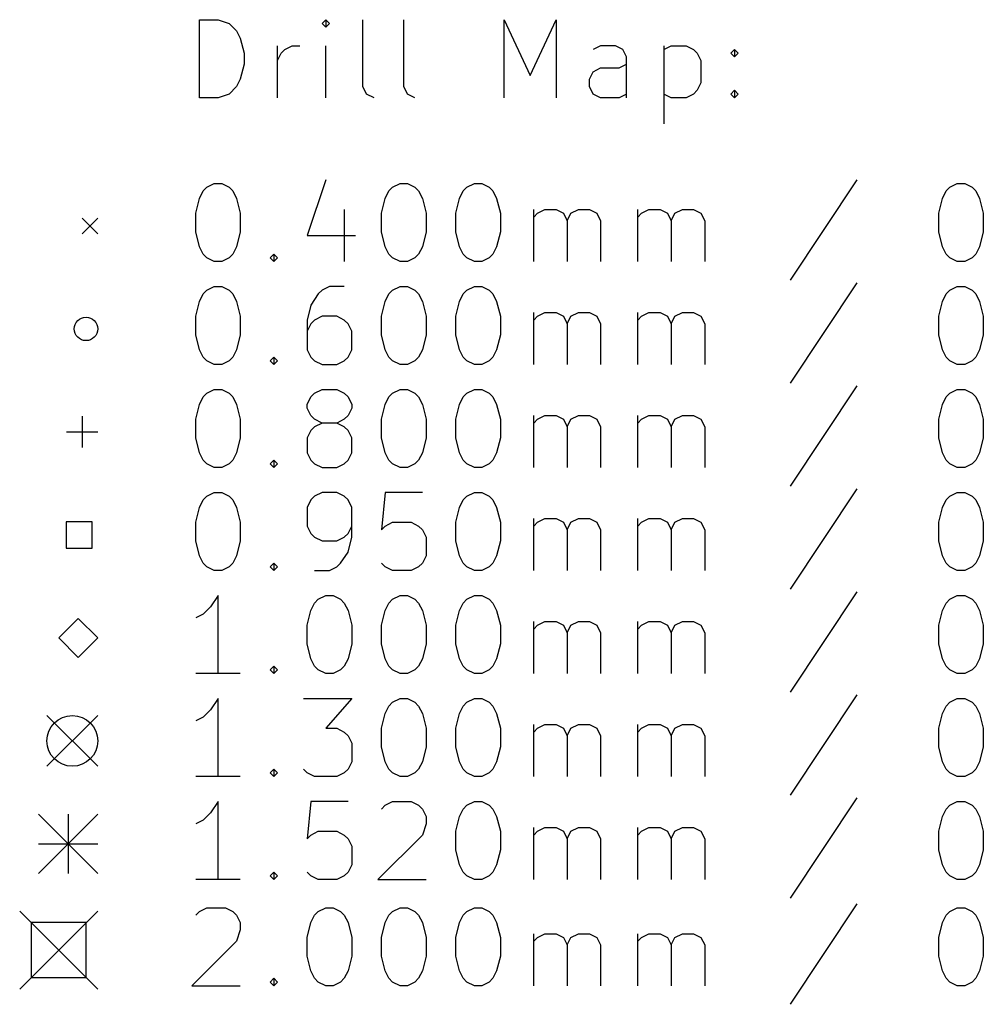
# Model space of a CAD drawing. Extents: x 148 to 248, y -152 to -40.
# Tile 1 of 6: x 148 to 173, y -151 to -126. Entities that reach past the tile are written whole.
import ezdxf

# ---------------------------------------------------------------- set-up
doc = ezdxf.new("R2010")
doc.units = 0
doc.layers.add('BLACK', color=7, linetype='CONTINUOUS')

msp = doc.modelspace()

# ---------------------------------------------------------------- linework, layer by layer
at = {"layer": 'BLACK', "linetype": 'CONTINUOUS'}
for p, q in [((152.557768, -128.164838), (152.557768, -126.164838)), ((152.557768, -126.164838), (153.033958, -126.164838)), ((153.033958, -126.164838), (153.319673, -126.260076)), ((155.795863, -126.164838), (155.700625, -126.260076)), ((155.891101, -126.260076), (155.795863, -126.164838)), ((155.795863, -126.164838), (155.795863, -126.355314)), ((156.748244, -127.879123), (156.748244, -126.164838)), ((157.795863, -127.879123), (157.795863, -126.164838)), ((160.367292, -128.164838), (160.367292, -126.164838)), ((160.367292, -126.164838), (161.033959, -127.593409)), ((161.033959, -127.593409), (161.700625, -126.164838)), ((161.700625, -126.164838), (161.700625, -128.164838)), ((153.319673, -126.260076), (153.510149, -126.450552)), ((155.700625, -126.260076), (155.795863, -126.355314)), ((155.795863, -126.355314), (155.891101, -126.260076)), ((153.510149, -126.450552), (153.605387, -126.641028)), ((153.605387, -126.641028), (153.700625, -127.02198)), ((154.557768, -128.164838), (154.557768, -126.831504)), ((154.653006, -127.02198), (154.748244, -126.926742)), ((154.748244, -126.926742), (154.93872, -126.831504)), ((154.93872, -126.831504), (155.129197, -126.831504)), ((155.795863, -128.164838), (155.795863, -126.831504)), ((162.843482, -126.831504), (162.653006, -126.926742)), ((163.224435, -126.831504), (162.843482, -126.831504)), ((163.414911, -126.926742), (163.224435, -126.831504)), ((163.510149, -127.117219), (163.414911, -126.926742)), ((164.46253, -126.831504), (164.46253, -128.831504)), ((164.46253, -126.926742), (164.653006, -126.831504)), ((164.653006, -126.831504), (165.033959, -126.831504)), ((165.033959, -126.831504), (165.224435, -126.926742)), ((165.224435, -126.926742), (165.319673, -127.02198)), ((166.176816, -127.02198), (166.272054, -126.926742)), ((166.272054, -126.926742), (166.367292, -127.02198)), ((166.272054, -126.926742), (166.272054, -127.117219)), ((153.700625, -127.02198), (153.700625, -127.307695)), ((154.557768, -127.212457), (154.653006, -127.02198)), ((163.510149, -128.164838), (163.510149, -127.117219)), ((165.319673, -127.02198), (165.414911, -127.212457)), ((166.272054, -127.117219), (166.176816, -127.02198)), ((166.367292, -127.02198), (166.272054, -127.117219)), ((153.700625, -127.307695), (153.605387, -127.688647)), ((162.653006, -127.498171), (162.843482, -127.402933)), ((162.843482, -127.402933), (163.319673, -127.402933)), ((163.319673, -127.402933), (163.510149, -127.307695)), ((165.414911, -127.212457), (165.414911, -127.783885)), ((153.605387, -127.688647), (153.510149, -127.879123)), ((162.557768, -127.688647), (162.653006, -127.498171)), ((162.557768, -127.879123), (162.557768, -127.688647)), ((153.510149, -127.879123), (153.319673, -128.0696)), ((156.843482, -128.0696), (156.748244, -127.879123)), ((157.891101, -128.0696), (157.795863, -127.879123)), ((162.653006, -128.0696), (162.557768, -127.879123)), ((165.414911, -127.783885), (165.319673, -127.974361)), ((153.033958, -128.164838), (152.557768, -128.164838)), ((153.319673, -128.0696), (153.033958, -128.164838)), ((157.033958, -128.164838), (156.843482, -128.0696)), ((158.081577, -128.164838), (157.891101, -128.0696)), ((162.843482, -128.164838), (162.653006, -128.0696)), ((163.319673, -128.164838), (162.843482, -128.164838)), ((163.510149, -128.0696), (163.319673, -128.164838)), ((164.653006, -128.164838), (164.46253, -128.0696)), ((165.033959, -128.164838), (164.653006, -128.164838)), ((165.224435, -128.0696), (165.033959, -128.164838)), ((165.319673, -127.974361), (165.224435, -128.0696)), ((166.176816, -128.0696), (166.272054, -127.974361)), ((166.272054, -128.164838), (166.176816, -128.0696)), ((166.272054, -127.974361), (166.367292, -128.0696)), ((166.272054, -127.974361), (166.272054, -128.164838)), ((166.367292, -128.0696), (166.272054, -128.164838)), ((152.653006, -130.555314), (152.748244, -130.460076)), ((152.748244, -130.460076), (152.93872, -130.364838)), ((152.93872, -130.364838), (153.129197, -130.364838)), ((153.129197, -130.364838), (153.319673, -130.460076)), ((153.319673, -130.460076), (153.414911, -130.555314)), ((155.795863, -130.2696), (155.319673, -131.698171)), ((157.414911, -130.555314), (157.510149, -130.460076)), ((157.510149, -130.460076), (157.700625, -130.364838)), ((157.700625, -130.364838), (157.891102, -130.364838)), ((157.891102, -130.364838), (158.081578, -130.460076)), ((158.081578, -130.460076), (158.176816, -130.555314)), ((159.319673, -130.555314), (159.414911, -130.460076)), ((159.414911, -130.460076), (159.605387, -130.364838)), ((159.605387, -130.364838), (159.795864, -130.364838)), ((159.795864, -130.364838), (159.98634, -130.460076)), ((159.98634, -130.460076), (160.081578, -130.555314)), ((169.414912, -130.2696), (167.700627, -132.841028)), ((171.700627, -130.555314), (171.795865, -130.460076)), ((171.795865, -130.460076), (171.986341, -130.364838)), ((171.986341, -130.364838), (172.176818, -130.364838)), ((172.176818, -130.364838), (172.367294, -130.460076)), ((172.367294, -130.460076), (172.462532, -130.555314)), ((152.557768, -130.74579), (152.653006, -130.555314)), ((153.414911, -130.555314), (153.510149, -130.74579)), ((157.319673, -130.74579), (157.414911, -130.555314)), ((158.176816, -130.555314), (158.272054, -130.74579)), ((159.224435, -130.74579), (159.319673, -130.555314)), ((160.081578, -130.555314), (160.176816, -130.74579)), ((171.605389, -130.74579), (171.700627, -130.555314)), ((172.462532, -130.555314), (172.55777, -130.74579)), ((152.46253, -131.126742), (152.557768, -130.74579)), ((153.510149, -130.74579), (153.605387, -131.126742)), ((157.224435, -131.126742), (157.319673, -130.74579)), ((158.272054, -130.74579), (158.367292, -131.126742)), ((159.129197, -131.126742), (159.224435, -130.74579)), ((160.176816, -130.74579), (160.272054, -131.126742)), ((171.510151, -131.126742), (171.605389, -130.74579)), ((172.55777, -130.74579), (172.653008, -131.126742)), ((152.46253, -131.602933), (152.46253, -131.126742)), ((153.605387, -131.126742), (153.605387, -131.602933)), ((156.272054, -131.031504), (156.272054, -132.364838)), ((157.224435, -131.602933), (157.224435, -131.126742)), ((158.367292, -131.126742), (158.367292, -131.602933)), ((159.129197, -131.602933), (159.129197, -131.126742)), ((160.272054, -131.126742), (160.272054, -131.602933)), ((161.129197, -132.364838), (161.129197, -131.031504)), ((161.129197, -131.22198), (161.224435, -131.126742)), ((161.224435, -131.126742), (161.414911, -131.031504)), ((161.414911, -131.031504), (161.700626, -131.031504)), ((161.700626, -131.031504), (161.891102, -131.126742)), ((161.891102, -131.126742), (161.98634, -131.317219)), ((161.98634, -131.317219), (162.081578, -131.126742)), ((162.081578, -131.126742), (162.272054, -131.031504)), ((162.272054, -131.031504), (162.557768, -131.031504)), ((162.557768, -131.031504), (162.748245, -131.126742)), ((162.748245, -131.126742), (162.843483, -131.317219)), ((163.795864, -132.364838), (163.795864, -131.031504)), ((163.795864, -131.22198), (163.891102, -131.126742)), ((163.891102, -131.126742), (164.081578, -131.031504)), ((164.081578, -131.031504), (164.367293, -131.031504)), ((164.367293, -131.031504), (164.557769, -131.126742)), ((164.557769, -131.126742), (164.653007, -131.317219)), ((164.653007, -131.317219), (164.748245, -131.126742)), ((164.748245, -131.126742), (164.938721, -131.031504)), ((164.938721, -131.031504), (165.224435, -131.031504)), ((165.224435, -131.031504), (165.414912, -131.126742)), ((165.414912, -131.126742), (165.51015, -131.317219)), ((171.510151, -131.602933), (171.510151, -131.126742)), ((172.653008, -131.126742), (172.653008, -131.602933)), ((149.55, -131.25), (149.95, -131.65)), ((149.95, -131.25), (149.55, -131.65)), ((161.98634, -131.317219), (161.98634, -132.364838)), ((162.843483, -131.317219), (162.843483, -132.364838)), ((164.653007, -131.317219), (164.653007, -132.364838)), ((165.51015, -131.317219), (165.51015, -132.364838)), ((152.557768, -131.983885), (152.46253, -131.602933)), ((153.605387, -131.602933), (153.510149, -131.983885)), ((155.319673, -131.698171), (156.557768, -131.698171)), ((157.319673, -131.983885), (157.224435, -131.602933)), ((158.367292, -131.602933), (158.272054, -131.983885)), ((159.224435, -131.983885), (159.129197, -131.602933)), ((160.272054, -131.602933), (160.176816, -131.983885)), ((171.605389, -131.983885), (171.510151, -131.602933)), ((172.653008, -131.602933), (172.55777, -131.983885)), ((152.653006, -132.174361), (152.557768, -131.983885)), ((153.510149, -131.983885), (153.414911, -132.174361)), ((157.414911, -132.174361), (157.319673, -131.983885)), ((158.272054, -131.983885), (158.176816, -132.174361)), ((159.319673, -132.174361), (159.224435, -131.983885)), ((160.176816, -131.983885), (160.081578, -132.174361)), ((171.700627, -132.174361), (171.605389, -131.983885)), ((172.55777, -131.983885), (172.462532, -132.174361)), ((152.748244, -132.2696), (152.653006, -132.174361)), ((153.414911, -132.174361), (153.319673, -132.2696)), ((154.367292, -132.2696), (154.46253, -132.174361)), ((154.46253, -132.174361), (154.557768, -132.2696)), ((154.46253, -132.174361), (154.46253, -132.364838)), ((157.510149, -132.2696), (157.414911, -132.174361)), ((158.176816, -132.174361), (158.081578, -132.2696)), ((159.414911, -132.2696), (159.319673, -132.174361)), ((160.081578, -132.174361), (159.98634, -132.2696)), ((171.795865, -132.2696), (171.700627, -132.174361)), ((172.462532, -132.174361), (172.367294, -132.2696)), ((152.93872, -132.364838), (152.748244, -132.2696)), ((153.129197, -132.364838), (152.93872, -132.364838)), ((153.319673, -132.2696), (153.129197, -132.364838)), ((154.46253, -132.364838), (154.367292, -132.2696)), ((154.557768, -132.2696), (154.46253, -132.364838)), ((157.700625, -132.364838), (157.510149, -132.2696)), ((157.891102, -132.364838), (157.700625, -132.364838)), ((158.081578, -132.2696), (157.891102, -132.364838)), ((159.605387, -132.364838), (159.414911, -132.2696)), ((159.795864, -132.364838), (159.605387, -132.364838)), ((159.98634, -132.2696), (159.795864, -132.364838)), ((171.986341, -132.364838), (171.795865, -132.2696)), ((172.176818, -132.364838), (171.986341, -132.364838)), ((172.367294, -132.2696), (172.176818, -132.364838)), ((169.414912, -132.9096), (167.700627, -135.481028)), ((152.557768, -133.38579), (152.653006, -133.195314)), ((152.653006, -133.195314), (152.748244, -133.100076)), ((152.748244, -133.100076), (152.93872, -133.004838)), ((152.93872, -133.004838), (153.129197, -133.004838)), ((153.129197, -133.004838), (153.319673, -133.100076)), ((153.319673, -133.100076), (153.414911, -133.195314)), ((153.414911, -133.195314), (153.510149, -133.38579)), ((155.605387, -133.195314), (155.414911, -133.481028)), ((155.700625, -133.100076), (155.605387, -133.195314)), ((155.891101, -133.004838), (155.700625, -133.100076)), ((156.272054, -133.004838), (155.891101, -133.004838)), ((157.319673, -133.38579), (157.414911, -133.195314)), ((157.414911, -133.195314), (157.510149, -133.100076)), ((157.510149, -133.100076), (157.700625, -133.004838)), ((157.700625, -133.004838), (157.891102, -133.004838)), ((157.891102, -133.004838), (158.081578, -133.100076)), ((158.081578, -133.100076), (158.176816, -133.195314)), ((158.176816, -133.195314), (158.272054, -133.38579)), ((159.224435, -133.38579), (159.319673, -133.195314)), ((159.319673, -133.195314), (159.414911, -133.100076)), ((159.414911, -133.100076), (159.605387, -133.004838)), ((159.605387, -133.004838), (159.795864, -133.004838)), ((159.795864, -133.004838), (159.98634, -133.100076)), ((159.98634, -133.100076), (160.081578, -133.195314)), ((160.081578, -133.195314), (160.176816, -133.38579)), ((171.605389, -133.38579), (171.700627, -133.195314)), ((171.700627, -133.195314), (171.795865, -133.100076)), ((171.795865, -133.100076), (171.986341, -133.004838)), ((171.986341, -133.004838), (172.176818, -133.004838)), ((172.176818, -133.004838), (172.367294, -133.100076)), ((172.367294, -133.100076), (172.462532, -133.195314)), ((172.462532, -133.195314), (172.55777, -133.38579)), ((152.46253, -133.766742), (152.557768, -133.38579)), ((153.510149, -133.38579), (153.605387, -133.766742)), ((155.414911, -133.481028), (155.319673, -133.86198)), ((157.224435, -133.766742), (157.319673, -133.38579)), ((158.272054, -133.38579), (158.367292, -133.766742)), ((159.129197, -133.766742), (159.224435, -133.38579)), ((160.176816, -133.38579), (160.272054, -133.766742)), ((171.510151, -133.766742), (171.605389, -133.38579)), ((172.55777, -133.38579), (172.653008, -133.766742)), ((161.129197, -135.004838), (161.129197, -133.671504)), ((161.224435, -133.766742), (161.414911, -133.671504)), ((161.414911, -133.671504), (161.700626, -133.671504)), ((161.700626, -133.671504), (161.891102, -133.766742)), ((162.081578, -133.766742), (162.272054, -133.671504)), ((162.272054, -133.671504), (162.557768, -133.671504)), ((162.557768, -133.671504), (162.748245, -133.766742)), ((163.795864, -135.004838), (163.795864, -133.671504)), ((163.891102, -133.766742), (164.081578, -133.671504)), ((164.081578, -133.671504), (164.367293, -133.671504)), ((164.367293, -133.671504), (164.557769, -133.766742)), ((164.748245, -133.766742), (164.938721, -133.671504)), ((164.938721, -133.671504), (165.224435, -133.671504)), ((165.224435, -133.671504), (165.414912, -133.766742)), ((152.46253, -134.242933), (152.46253, -133.766742)), ((153.605387, -133.766742), (153.605387, -134.242933)), ((155.319673, -133.86198), (155.319673, -134.623885)), ((155.414911, -133.957219), (155.319673, -134.147695)), ((155.510149, -133.86198), (155.414911, -133.957219)), ((155.700625, -133.766742), (155.510149, -133.86198)), ((156.081578, -133.766742), (155.700625, -133.766742)), ((156.272054, -133.86198), (156.081578, -133.766742)), ((156.367292, -133.957219), (156.272054, -133.86198)), ((156.46253, -134.147695), (156.367292, -133.957219)), ((157.224435, -134.242933), (157.224435, -133.766742)), ((158.367292, -133.766742), (158.367292, -134.242933)), ((159.129197, -134.242933), (159.129197, -133.766742)), ((160.272054, -133.766742), (160.272054, -134.242933)), ((161.129197, -133.86198), (161.224435, -133.766742)), ((161.891102, -133.766742), (161.98634, -133.957219)), ((161.98634, -133.957219), (162.081578, -133.766742)), ((161.98634, -133.957219), (161.98634, -135.004838)), ((162.748245, -133.766742), (162.843483, -133.957219)), ((162.843483, -133.957219), (162.843483, -135.004838)), ((163.795864, -133.86198), (163.891102, -133.766742)), ((164.557769, -133.766742), (164.653007, -133.957219)), ((164.653007, -133.957219), (164.748245, -133.766742)), ((164.653007, -133.957219), (164.653007, -135.004838)), ((165.414912, -133.766742), (165.51015, -133.957219)), ((165.51015, -133.957219), (165.51015, -135.004838)), ((171.510151, -134.242933), (171.510151, -133.766742)), ((172.653008, -133.766742), (172.653008, -134.242933)), ((152.557768, -134.623885), (152.46253, -134.242933)), ((153.605387, -134.242933), (153.510149, -134.623885)), ((156.46253, -134.623885), (156.46253, -134.147695)), ((157.319673, -134.623885), (157.224435, -134.242933)), ((158.367292, -134.242933), (158.272054, -134.623885)), ((159.224435, -134.623885), (159.129197, -134.242933)), ((160.272054, -134.242933), (160.176816, -134.623885)), ((171.605389, -134.623885), (171.510151, -134.242933)), ((172.653008, -134.242933), (172.55777, -134.623885)), ((152.653006, -134.814361), (152.557768, -134.623885)), ((153.510149, -134.623885), (153.414911, -134.814361)), ((155.319673, -134.623885), (155.414911, -134.814361)), ((156.367292, -134.814361), (156.46253, -134.623885)), ((157.414911, -134.814361), (157.319673, -134.623885)), ((158.272054, -134.623885), (158.176816, -134.814361)), ((159.319673, -134.814361), (159.224435, -134.623885)), ((160.176816, -134.623885), (160.081578, -134.814361)), ((171.700627, -134.814361), (171.605389, -134.623885)), ((172.55777, -134.623885), (172.462532, -134.814361)), ((152.748244, -134.9096), (152.653006, -134.814361)), ((152.93872, -135.004838), (152.748244, -134.9096)), ((153.129197, -135.004838), (152.93872, -135.004838)), ((153.319673, -134.9096), (153.129197, -135.004838)), ((153.414911, -134.814361), (153.319673, -134.9096)), ((154.367292, -134.9096), (154.46253, -134.814361)), ((154.46253, -135.004838), (154.367292, -134.9096)), ((154.46253, -134.814361), (154.557768, -134.9096)), ((154.46253, -134.814361), (154.46253, -135.004838)), ((154.557768, -134.9096), (154.46253, -135.004838)), ((155.414911, -134.814361), (155.510149, -134.9096)), ((155.510149, -134.9096), (155.700625, -135.004838)), ((155.700625, -135.004838), (156.081578, -135.004838)), ((156.081578, -135.004838), (156.272054, -134.9096)), ((156.272054, -134.9096), (156.367292, -134.814361)), ((157.510149, -134.9096), (157.414911, -134.814361)), ((157.700625, -135.004838), (157.510149, -134.9096)), ((157.891102, -135.004838), (157.700625, -135.004838)), ((158.081578, -134.9096), (157.891102, -135.004838)), ((158.176816, -134.814361), (158.081578, -134.9096)), ((159.414911, -134.9096), (159.319673, -134.814361)), ((159.605387, -135.004838), (159.414911, -134.9096)), ((159.795864, -135.004838), (159.605387, -135.004838)), ((159.98634, -134.9096), (159.795864, -135.004838)), ((160.081578, -134.814361), (159.98634, -134.9096)), ((171.795865, -134.9096), (171.700627, -134.814361)), ((171.986341, -135.004838), (171.795865, -134.9096)), ((172.176818, -135.004838), (171.986341, -135.004838)), ((172.367294, -134.9096), (172.176818, -135.004838)), ((172.462532, -134.814361), (172.367294, -134.9096)), ((152.653006, -135.835314), (152.748244, -135.740076)), ((152.748244, -135.740076), (152.93872, -135.644838)), ((152.93872, -135.644838), (153.129197, -135.644838)), ((153.129197, -135.644838), (153.319673, -135.740076)), ((153.319673, -135.740076), (153.414911, -135.835314)), ((155.414911, -135.835314), (155.510149, -135.740076)), ((155.510149, -135.740076), (155.700625, -135.644838)), ((155.700625, -135.644838), (156.081578, -135.644838)), ((156.081578, -135.644838), (156.272054, -135.740076)), ((156.272054, -135.740076), (156.367292, -135.835314)), ((157.414911, -135.835314), (157.510149, -135.740076)), ((157.510149, -135.740076), (157.700625, -135.644838)), ((157.700625, -135.644838), (157.891102, -135.644838)), ((157.891102, -135.644838), (158.081578, -135.740076)), ((158.081578, -135.740076), (158.176816, -135.835314)), ((159.319673, -135.835314), (159.414911, -135.740076)), ((159.414911, -135.740076), (159.605387, -135.644838)), ((159.605387, -135.644838), (159.795864, -135.644838)), ((159.795864, -135.644838), (159.98634, -135.740076)), ((159.98634, -135.740076), (160.081578, -135.835314)), ((169.414912, -135.5496), (167.700627, -138.121028)), ((171.700627, -135.835314), (171.795865, -135.740076)), ((171.795865, -135.740076), (171.986341, -135.644838)), ((171.986341, -135.644838), (172.176818, -135.644838)), ((172.176818, -135.644838), (172.367294, -135.740076)), ((172.367294, -135.740076), (172.462532, -135.835314)), ((152.557768, -136.02579), (152.653006, -135.835314)), ((153.414911, -135.835314), (153.510149, -136.02579)), ((155.319673, -136.02579), (155.414911, -135.835314)), ((156.367292, -135.835314), (156.46253, -136.02579)), ((157.319673, -136.02579), (157.414911, -135.835314)), ((158.176816, -135.835314), (158.272054, -136.02579)), ((159.224435, -136.02579), (159.319673, -135.835314)), ((160.081578, -135.835314), (160.176816, -136.02579)), ((171.605389, -136.02579), (171.700627, -135.835314)), ((172.462532, -135.835314), (172.55777, -136.02579)), ((152.46253, -136.406742), (152.557768, -136.02579)), ((153.510149, -136.02579), (153.605387, -136.406742)), ((155.319673, -136.121028), (155.319673, -136.02579)), ((155.414911, -136.311504), (155.319673, -136.121028)), ((156.46253, -136.121028), (156.367292, -136.311504)), ((156.46253, -136.02579), (156.46253, -136.121028)), ((157.224435, -136.406742), (157.319673, -136.02579)), ((158.272054, -136.02579), (158.367292, -136.406742)), ((159.129197, -136.406742), (159.224435, -136.02579)), ((160.176816, -136.02579), (160.272054, -136.406742)), ((171.510151, -136.406742), (171.605389, -136.02579)), ((172.55777, -136.02579), (172.653008, -136.406742)), ((149.55, -136.33), (149.55, -137.13)), ((152.46253, -136.882933), (152.46253, -136.406742)), ((153.605387, -136.406742), (153.605387, -136.882933)), ((155.510149, -136.406742), (155.414911, -136.311504)), ((155.700625, -136.50198), (155.510149, -136.406742)), ((155.700625, -136.50198), (155.510149, -136.597219)), ((156.081578, -136.50198), (155.700625, -136.50198)), ((156.272054, -136.406742), (156.081578, -136.50198)), ((156.272054, -136.597219), (156.081578, -136.50198)), ((156.367292, -136.311504), (156.272054, -136.406742)), ((157.224435, -136.882933), (157.224435, -136.406742)), ((158.367292, -136.406742), (158.367292, -136.882933)), ((159.129197, -136.882933), (159.129197, -136.406742)), ((160.272054, -136.406742), (160.272054, -136.882933)), ((161.129197, -137.644838), (161.129197, -136.311504)), ((161.129197, -136.50198), (161.224435, -136.406742)), ((161.224435, -136.406742), (161.414911, -136.311504)), ((161.414911, -136.311504), (161.700626, -136.311504)), ((161.700626, -136.311504), (161.891102, -136.406742)), ((161.891102, -136.406742), (161.98634, -136.597219)), ((161.98634, -136.597219), (162.081578, -136.406742)), ((162.081578, -136.406742), (162.272054, -136.311504)), ((162.272054, -136.311504), (162.557768, -136.311504)), ((162.557768, -136.311504), (162.748245, -136.406742)), ((162.748245, -136.406742), (162.843483, -136.597219)), ((163.795864, -137.644838), (163.795864, -136.311504)), ((163.795864, -136.50198), (163.891102, -136.406742)), ((163.891102, -136.406742), (164.081578, -136.311504)), ((164.081578, -136.311504), (164.367293, -136.311504)), ((164.367293, -136.311504), (164.557769, -136.406742)), ((164.557769, -136.406742), (164.653007, -136.597219)), ((164.653007, -136.597219), (164.748245, -136.406742)), ((164.748245, -136.406742), (164.938721, -136.311504)), ((164.938721, -136.311504), (165.224435, -136.311504)), ((165.224435, -136.311504), (165.414912, -136.406742)), ((165.414912, -136.406742), (165.51015, -136.597219)), ((171.510151, -136.882933), (171.510151, -136.406742)), ((172.653008, -136.406742), (172.653008, -136.882933)), ((149.15, -136.73), (149.95, -136.73)), ((155.414911, -136.692457), (155.319673, -136.882933)), ((155.510149, -136.597219), (155.414911, -136.692457)), ((156.367292, -136.692457), (156.272054, -136.597219)), ((156.46253, -136.882933), (156.367292, -136.692457)), ((161.98634, -136.597219), (161.98634, -137.644838)), ((162.843483, -136.597219), (162.843483, -137.644838)), ((164.653007, -136.597219), (164.653007, -137.644838)), ((165.51015, -136.597219), (165.51015, -137.644838)), ((152.557768, -137.263885), (152.46253, -136.882933)), ((153.605387, -136.882933), (153.510149, -137.263885)), ((155.319673, -136.882933), (155.319673, -137.263885)), ((156.46253, -137.263885), (156.46253, -136.882933)), ((157.319673, -137.263885), (157.224435, -136.882933)), ((158.367292, -136.882933), (158.272054, -137.263885)), ((159.224435, -137.263885), (159.129197, -136.882933)), ((160.272054, -136.882933), (160.176816, -137.263885)), ((171.605389, -137.263885), (171.510151, -136.882933)), ((172.653008, -136.882933), (172.55777, -137.263885)), ((152.653006, -137.454361), (152.557768, -137.263885)), ((153.510149, -137.263885), (153.414911, -137.454361)), ((155.319673, -137.263885), (155.414911, -137.454361)), ((156.367292, -137.454361), (156.46253, -137.263885)), ((157.414911, -137.454361), (157.319673, -137.263885)), ((158.272054, -137.263885), (158.176816, -137.454361)), ((159.319673, -137.454361), (159.224435, -137.263885)), ((160.176816, -137.263885), (160.081578, -137.454361)), ((171.700627, -137.454361), (171.605389, -137.263885)), ((172.55777, -137.263885), (172.462532, -137.454361)), ((152.748244, -137.5496), (152.653006, -137.454361)), ((153.414911, -137.454361), (153.319673, -137.5496)), ((154.367292, -137.5496), (154.46253, -137.454361)), ((154.46253, -137.454361), (154.557768, -137.5496)), ((154.46253, -137.454361), (154.46253, -137.644838)), ((155.414911, -137.454361), (155.510149, -137.5496)), ((156.272054, -137.5496), (156.367292, -137.454361)), ((157.510149, -137.5496), (157.414911, -137.454361)), ((158.176816, -137.454361), (158.081578, -137.5496)), ((159.414911, -137.5496), (159.319673, -137.454361)), ((160.081578, -137.454361), (159.98634, -137.5496)), ((171.795865, -137.5496), (171.700627, -137.454361)), ((172.462532, -137.454361), (172.367294, -137.5496)), ((152.93872, -137.644838), (152.748244, -137.5496)), ((153.129197, -137.644838), (152.93872, -137.644838)), ((153.319673, -137.5496), (153.129197, -137.644838)), ((154.46253, -137.644838), (154.367292, -137.5496)), ((154.557768, -137.5496), (154.46253, -137.644838)), ((155.510149, -137.5496), (155.700625, -137.644838)), ((155.700625, -137.644838), (156.081578, -137.644838)), ((156.081578, -137.644838), (156.272054, -137.5496)), ((157.700625, -137.644838), (157.510149, -137.5496)), ((157.891102, -137.644838), (157.700625, -137.644838)), ((158.081578, -137.5496), (157.891102, -137.644838)), ((159.605387, -137.644838), (159.414911, -137.5496)), ((159.795864, -137.644838), (159.605387, -137.644838)), ((159.98634, -137.5496), (159.795864, -137.644838)), ((171.986341, -137.644838), (171.795865, -137.5496)), ((172.176818, -137.644838), (171.986341, -137.644838)), ((172.367294, -137.5496), (172.176818, -137.644838)), ((152.748244, -138.380076), (152.93872, -138.284838)), ((152.93872, -138.284838), (153.129197, -138.284838)), ((153.129197, -138.284838), (153.319673, -138.380076)), ((155.700625, -138.284838), (155.510149, -138.380076)), ((156.081578, -138.284838), (155.700625, -138.284838)), ((156.272054, -138.380076), (156.081578, -138.284838)), ((157.319673, -138.284838), (157.224435, -139.237219)), ((158.272054, -138.284838), (157.319673, -138.284838)), ((159.414911, -138.380076), (159.605387, -138.284838)), ((159.605387, -138.284838), (159.795864, -138.284838)), ((159.795864, -138.284838), (159.98634, -138.380076)), ((169.414912, -138.1896), (167.700627, -140.761028)), ((171.795865, -138.380076), (171.986341, -138.284838)), ((171.986341, -138.284838), (172.176818, -138.284838)), ((172.176818, -138.284838), (172.367294, -138.380076)), ((152.557768, -138.66579), (152.653006, -138.475314)), ((152.653006, -138.475314), (152.748244, -138.380076)), ((153.319673, -138.380076), (153.414911, -138.475314)), ((153.414911, -138.475314), (153.510149, -138.66579)), ((155.414911, -138.475314), (155.319673, -138.66579)), ((155.510149, -138.380076), (155.414911, -138.475314)), ((156.367292, -138.475314), (156.272054, -138.380076)), ((156.46253, -138.66579), (156.367292, -138.475314)), ((159.224435, -138.66579), (159.319673, -138.475314)), ((159.319673, -138.475314), (159.414911, -138.380076)), ((159.98634, -138.380076), (160.081578, -138.475314)), ((160.081578, -138.475314), (160.176816, -138.66579)), ((171.605389, -138.66579), (171.700627, -138.475314)), ((171.700627, -138.475314), (171.795865, -138.380076)), ((172.367294, -138.380076), (172.462532, -138.475314)), ((172.462532, -138.475314), (172.55777, -138.66579)), ((152.46253, -139.046742), (152.557768, -138.66579)), ((153.510149, -138.66579), (153.605387, -139.046742)), ((155.319673, -138.66579), (155.319673, -139.14198)), ((156.46253, -139.427695), (156.46253, -138.66579)), ((159.129197, -139.046742), (159.224435, -138.66579)), ((160.176816, -138.66579), (160.272054, -139.046742)), ((171.510151, -139.046742), (171.605389, -138.66579)), ((172.55777, -138.66579), (172.653008, -139.046742)), ((149.810879, -139.034121), (149.139121, -139.034121)), ((149.139121, -139.034121), (149.139121, -139.705879)), ((149.810879, -139.705879), (149.810879, -139.034121)), ((152.46253, -139.522933), (152.46253, -139.046742)), ((153.605387, -139.046742), (153.605387, -139.522933)), ((157.319673, -139.14198), (157.510149, -139.046742)), ((157.510149, -139.046742), (157.98634, -139.046742)), ((157.98634, -139.046742), (158.176816, -139.14198)), ((159.129197, -139.522933), (159.129197, -139.046742)), ((160.272054, -139.046742), (160.272054, -139.522933)), ((161.129197, -140.284838), (161.129197, -138.951504)), ((161.129197, -139.14198), (161.224435, -139.046742)), ((161.224435, -139.046742), (161.414911, -138.951504)), ((161.414911, -138.951504), (161.700626, -138.951504)), ((161.700626, -138.951504), (161.891102, -139.046742)), ((161.891102, -139.046742), (161.98634, -139.237219)), ((161.98634, -139.237219), (162.081578, -139.046742)), ((162.081578, -139.046742), (162.272054, -138.951504)), ((162.272054, -138.951504), (162.557768, -138.951504)), ((162.557768, -138.951504), (162.748245, -139.046742)), ((162.748245, -139.046742), (162.843483, -139.237219)), ((163.795864, -140.284838), (163.795864, -138.951504)), ((163.795864, -139.14198), (163.891102, -139.046742)), ((163.891102, -139.046742), (164.081578, -138.951504)), ((164.081578, -138.951504), (164.367293, -138.951504)), ((164.367293, -138.951504), (164.557769, -139.046742)), ((164.557769, -139.046742), (164.653007, -139.237219)), ((164.653007, -139.237219), (164.748245, -139.046742)), ((164.748245, -139.046742), (164.938721, -138.951504)), ((164.938721, -138.951504), (165.224435, -138.951504)), ((165.224435, -138.951504), (165.414912, -139.046742)), ((165.414912, -139.046742), (165.51015, -139.237219)), ((171.510151, -139.522933), (171.510151, -139.046742)), ((172.653008, -139.046742), (172.653008, -139.522933)), ((155.319673, -139.14198), (155.414911, -139.332457)), ((156.367292, -139.332457), (156.46253, -139.14198)), ((157.224435, -139.237219), (157.319673, -139.14198)), ((158.176816, -139.14198), (158.272054, -139.237219)), ((158.272054, -139.237219), (158.367292, -139.427695)), ((161.98634, -139.237219), (161.98634, -140.284838)), ((162.843483, -139.237219), (162.843483, -140.284838)), ((164.653007, -139.237219), (164.653007, -140.284838)), ((165.51015, -139.237219), (165.51015, -140.284838)), ((152.557768, -139.903885), (152.46253, -139.522933)), ((153.605387, -139.522933), (153.510149, -139.903885)), ((155.414911, -139.332457), (155.510149, -139.427695)), ((155.510149, -139.427695), (155.700625, -139.522933)), ((155.700625, -139.522933), (156.081578, -139.522933)), ((156.081578, -139.522933), (156.272054, -139.427695)), ((156.272054, -139.427695), (156.367292, -139.332457)), ((156.367292, -139.808647), (156.46253, -139.427695)), ((158.367292, -139.427695), (158.367292, -139.903885)), ((159.224435, -139.903885), (159.129197, -139.522933)), ((160.272054, -139.522933), (160.176816, -139.903885)), ((171.605389, -139.903885), (171.510151, -139.522933)), ((172.653008, -139.522933), (172.55777, -139.903885)), ((149.139121, -139.705879), (149.810879, -139.705879)), ((152.653006, -140.094361), (152.557768, -139.903885)), ((153.510149, -139.903885), (153.414911, -140.094361)), ((156.176816, -140.094361), (156.367292, -139.808647)), ((158.367292, -139.903885), (158.272054, -140.094361)), ((159.319673, -140.094361), (159.224435, -139.903885)), ((160.176816, -139.903885), (160.081578, -140.094361)), ((171.700627, -140.094361), (171.605389, -139.903885)), ((172.55777, -139.903885), (172.462532, -140.094361)), ((152.748244, -140.1896), (152.653006, -140.094361)), ((152.93872, -140.284838), (152.748244, -140.1896)), ((153.129197, -140.284838), (152.93872, -140.284838)), ((153.319673, -140.1896), (153.129197, -140.284838)), ((153.414911, -140.094361), (153.319673, -140.1896)), ((154.367292, -140.1896), (154.46253, -140.094361)), ((154.46253, -140.284838), (154.367292, -140.1896)), ((154.46253, -140.094361), (154.557768, -140.1896)), ((154.46253, -140.094361), (154.46253, -140.284838)), ((154.557768, -140.1896), (154.46253, -140.284838)), ((155.510149, -140.284838), (155.891101, -140.284838)), ((155.891101, -140.284838), (156.081578, -140.1896)), ((156.081578, -140.1896), (156.176816, -140.094361)), ((157.319673, -140.1896), (157.224435, -140.094361)), ((157.510149, -140.284838), (157.319673, -140.1896)), ((157.98634, -140.284838), (157.510149, -140.284838)), ((158.176816, -140.1896), (157.98634, -140.284838)), ((158.272054, -140.094361), (158.176816, -140.1896)), ((159.414911, -140.1896), (159.319673, -140.094361)), ((159.605387, -140.284838), (159.414911, -140.1896)), ((159.795864, -140.284838), (159.605387, -140.284838)), ((159.98634, -140.1896), (159.795864, -140.284838)), ((160.081578, -140.094361), (159.98634, -140.1896)), ((171.795865, -140.1896), (171.700627, -140.094361)), ((171.986341, -140.284838), (171.795865, -140.1896)), ((172.176818, -140.284838), (171.986341, -140.284838)), ((172.367294, -140.1896), (172.176818, -140.284838)), ((172.462532, -140.094361), (172.367294, -140.1896)), ((153.033958, -140.924838), (152.843482, -141.210552)), ((153.033958, -142.924838), (153.033958, -140.924838)), ((155.510149, -141.115314), (155.605387, -141.020076)), ((155.605387, -141.020076), (155.795863, -140.924838)), ((155.795863, -140.924838), (155.98634, -140.924838)), ((155.98634, -140.924838), (156.176816, -141.020076)), ((156.176816, -141.020076), (156.272054, -141.115314)), ((157.414911, -141.115314), (157.510149, -141.020076)), ((157.510149, -141.020076), (157.700625, -140.924838)), ((157.700625, -140.924838), (157.891102, -140.924838)), ((157.891102, -140.924838), (158.081578, -141.020076)), ((158.081578, -141.020076), (158.176816, -141.115314)), ((159.319673, -141.115314), (159.414911, -141.020076)), ((159.414911, -141.020076), (159.605387, -140.924838)), ((159.605387, -140.924838), (159.795864, -140.924838)), ((159.795864, -140.924838), (159.98634, -141.020076)), ((159.98634, -141.020076), (160.081578, -141.115314)), ((169.414912, -140.8296), (167.700627, -143.401028)), ((171.700627, -141.115314), (171.795865, -141.020076)), ((171.795865, -141.020076), (171.986341, -140.924838)), ((171.986341, -140.924838), (172.176818, -140.924838)), ((172.176818, -140.924838), (172.367294, -141.020076)), ((172.367294, -141.020076), (172.462532, -141.115314)), ((152.843482, -141.210552), (152.653006, -141.401028)), ((155.319673, -141.686742), (155.414911, -141.30579)), ((155.414911, -141.30579), (155.510149, -141.115314)), ((156.272054, -141.115314), (156.367292, -141.30579)), ((156.367292, -141.30579), (156.46253, -141.686742)), ((157.224435, -141.686742), (157.319673, -141.30579)), ((157.319673, -141.30579), (157.414911, -141.115314)), ((158.176816, -141.115314), (158.272054, -141.30579)), ((158.272054, -141.30579), (158.367292, -141.686742)), ((159.129197, -141.686742), (159.224435, -141.30579)), ((159.224435, -141.30579), (159.319673, -141.115314)), ((160.081578, -141.115314), (160.176816, -141.30579)), ((160.176816, -141.30579), (160.272054, -141.686742)), ((171.510151, -141.686742), (171.605389, -141.30579)), ((171.605389, -141.30579), (171.700627, -141.115314)), ((172.462532, -141.115314), (172.55777, -141.30579)), ((172.55777, -141.30579), (172.653008, -141.686742)), ((149.45, -141.51), (148.95, -142.01)), ((149.95, -142.01), (149.45, -141.51)), ((152.653006, -141.401028), (152.46253, -141.496266)), ((155.319673, -142.162933), (155.319673, -141.686742)), ((156.46253, -141.686742), (156.46253, -142.162933)), ((157.224435, -142.162933), (157.224435, -141.686742)), ((158.367292, -141.686742), (158.367292, -142.162933)), ((159.129197, -142.162933), (159.129197, -141.686742)), ((160.272054, -141.686742), (160.272054, -142.162933)), ((161.129197, -142.924838), (161.129197, -141.591504)), ((161.129197, -141.78198), (161.224435, -141.686742)), ((161.224435, -141.686742), (161.414911, -141.591504)), ((161.414911, -141.591504), (161.700626, -141.591504)), ((161.700626, -141.591504), (161.891102, -141.686742)), ((161.891102, -141.686742), (161.98634, -141.877219)), ((161.98634, -141.877219), (162.081578, -141.686742)), ((162.081578, -141.686742), (162.272054, -141.591504)), ((162.272054, -141.591504), (162.557768, -141.591504)), ((162.557768, -141.591504), (162.748245, -141.686742)), ((162.748245, -141.686742), (162.843483, -141.877219)), ((163.795864, -142.924838), (163.795864, -141.591504)), ((163.795864, -141.78198), (163.891102, -141.686742)), ((163.891102, -141.686742), (164.081578, -141.591504)), ((164.081578, -141.591504), (164.367293, -141.591504)), ((164.367293, -141.591504), (164.557769, -141.686742)), ((164.557769, -141.686742), (164.653007, -141.877219)), ((164.653007, -141.877219), (164.748245, -141.686742)), ((164.748245, -141.686742), (164.938721, -141.591504)), ((164.938721, -141.591504), (165.224435, -141.591504)), ((165.224435, -141.591504), (165.414912, -141.686742)), ((165.414912, -141.686742), (165.51015, -141.877219)), ((171.510151, -142.162933), (171.510151, -141.686742)), ((172.653008, -141.686742), (172.653008, -142.162933)), ((148.95, -142.01), (149.45, -142.51)), ((149.45, -142.51), (149.95, -142.01)), ((161.98634, -141.877219), (161.98634, -142.924838)), ((162.843483, -141.877219), (162.843483, -142.924838)), ((164.653007, -141.877219), (164.653007, -142.924838)), ((165.51015, -141.877219), (165.51015, -142.924838)), ((155.414911, -142.543885), (155.319673, -142.162933)), ((156.46253, -142.162933), (156.367292, -142.543885)), ((157.319673, -142.543885), (157.224435, -142.162933)), ((158.367292, -142.162933), (158.272054, -142.543885)), ((159.224435, -142.543885), (159.129197, -142.162933)), ((160.272054, -142.162933), (160.176816, -142.543885)), ((171.605389, -142.543885), (171.510151, -142.162933)), ((172.653008, -142.162933), (172.55777, -142.543885)), ((155.510149, -142.734361), (155.414911, -142.543885)), ((156.367292, -142.543885), (156.272054, -142.734361)), ((157.414911, -142.734361), (157.319673, -142.543885)), ((158.272054, -142.543885), (158.176816, -142.734361)), ((159.319673, -142.734361), (159.224435, -142.543885)), ((160.176816, -142.543885), (160.081578, -142.734361)), ((171.700627, -142.734361), (171.605389, -142.543885)), ((172.55777, -142.543885), (172.462532, -142.734361)), ((154.367292, -142.8296), (154.46253, -142.734361)), ((154.46253, -142.924838), (154.367292, -142.8296)), ((154.46253, -142.734361), (154.557768, -142.8296)), ((154.46253, -142.734361), (154.46253, -142.924838)), ((154.557768, -142.8296), (154.46253, -142.924838)), ((155.605387, -142.8296), (155.510149, -142.734361)), ((155.795863, -142.924838), (155.605387, -142.8296)), ((156.176816, -142.8296), (155.98634, -142.924838)), ((156.272054, -142.734361), (156.176816, -142.8296)), ((157.510149, -142.8296), (157.414911, -142.734361)), ((157.700625, -142.924838), (157.510149, -142.8296)), ((158.081578, -142.8296), (157.891102, -142.924838)), ((158.176816, -142.734361), (158.081578, -142.8296)), ((159.414911, -142.8296), (159.319673, -142.734361)), ((159.605387, -142.924838), (159.414911, -142.8296)), ((159.98634, -142.8296), (159.795864, -142.924838)), ((160.081578, -142.734361), (159.98634, -142.8296)), ((171.795865, -142.8296), (171.700627, -142.734361)), ((171.986341, -142.924838), (171.795865, -142.8296)), ((172.367294, -142.8296), (172.176818, -142.924838)), ((172.462532, -142.734361), (172.367294, -142.8296)), ((153.605387, -142.924838), (152.46253, -142.924838)), ((155.98634, -142.924838), (155.795863, -142.924838)), ((157.891102, -142.924838), (157.700625, -142.924838)), ((159.795864, -142.924838), (159.605387, -142.924838)), ((172.176818, -142.924838), (171.986341, -142.924838)), ((153.033958, -143.564838), (152.843482, -143.850552)), ((153.033958, -145.564838), (153.033958, -143.564838)), ((155.224435, -143.564838), (156.46253, -143.564838)), ((156.46253, -143.564838), (155.795863, -144.326742)), ((157.510149, -143.660076), (157.700625, -143.564838)), ((157.700625, -143.564838), (157.891102, -143.564838)), ((157.891102, -143.564838), (158.081578, -143.660076)), ((159.414911, -143.660076), (159.605387, -143.564838)), ((159.605387, -143.564838), (159.795864, -143.564838)), ((159.795864, -143.564838), (159.98634, -143.660076)), ((169.414912, -143.4696), (167.700627, -146.041028)), ((171.795865, -143.660076), (171.986341, -143.564838)), ((171.986341, -143.564838), (172.176818, -143.564838)), ((172.176818, -143.564838), (172.367294, -143.660076)), ((157.319673, -143.94579), (157.414911, -143.755314)), ((157.414911, -143.755314), (157.510149, -143.660076)), ((158.081578, -143.660076), (158.176816, -143.755314)), ((158.176816, -143.755314), (158.272054, -143.94579)), ((159.224435, -143.94579), (159.319673, -143.755314)), ((159.319673, -143.755314), (159.414911, -143.660076)), ((159.98634, -143.660076), (160.081578, -143.755314)), ((160.081578, -143.755314), (160.176816, -143.94579)), ((171.605389, -143.94579), (171.700627, -143.755314)), ((171.700627, -143.755314), (171.795865, -143.660076)), ((172.367294, -143.660076), (172.462532, -143.755314)), ((172.462532, -143.755314), (172.55777, -143.94579)), ((148.65, -144), (149.95, -145.3)), ((149.95, -144), (148.65, -145.3)), ((152.653006, -144.041028), (152.46253, -144.136266)), ((152.843482, -143.850552), (152.653006, -144.041028)), ((157.224435, -144.326742), (157.319673, -143.94579)), ((158.272054, -143.94579), (158.367292, -144.326742)), ((159.129197, -144.326742), (159.224435, -143.94579)), ((160.176816, -143.94579), (160.272054, -144.326742)), ((171.510151, -144.326742), (171.605389, -143.94579)), ((172.55777, -143.94579), (172.653008, -144.326742)), ((155.795863, -144.326742), (156.081578, -144.326742)), ((156.081578, -144.326742), (156.272054, -144.42198)), ((157.224435, -144.802933), (157.224435, -144.326742)), ((158.367292, -144.326742), (158.367292, -144.802933)), ((159.129197, -144.802933), (159.129197, -144.326742)), ((160.272054, -144.326742), (160.272054, -144.802933)), ((161.129197, -145.564838), (161.129197, -144.231504)), ((161.129197, -144.42198), (161.224435, -144.326742)), ((161.224435, -144.326742), (161.414911, -144.231504)), ((161.414911, -144.231504), (161.700626, -144.231504)), ((161.700626, -144.231504), (161.891102, -144.326742)), ((161.891102, -144.326742), (161.98634, -144.517219)), ((161.98634, -144.517219), (162.081578, -144.326742)), ((162.081578, -144.326742), (162.272054, -144.231504)), ((162.272054, -144.231504), (162.557768, -144.231504)), ((162.557768, -144.231504), (162.748245, -144.326742)), ((162.748245, -144.326742), (162.843483, -144.517219)), ((163.795864, -145.564838), (163.795864, -144.231504)), ((163.795864, -144.42198), (163.891102, -144.326742)), ((163.891102, -144.326742), (164.081578, -144.231504)), ((164.081578, -144.231504), (164.367293, -144.231504)), ((164.367293, -144.231504), (164.557769, -144.326742)), ((164.557769, -144.326742), (164.653007, -144.517219)), ((164.653007, -144.517219), (164.748245, -144.326742)), ((164.748245, -144.326742), (164.938721, -144.231504)), ((164.938721, -144.231504), (165.224435, -144.231504)), ((165.224435, -144.231504), (165.414912, -144.326742)), ((165.414912, -144.326742), (165.51015, -144.517219)), ((171.510151, -144.802933), (171.510151, -144.326742)), ((172.653008, -144.326742), (172.653008, -144.802933)), ((156.272054, -144.42198), (156.367292, -144.517219)), ((156.367292, -144.517219), (156.46253, -144.707695)), ((161.98634, -144.517219), (161.98634, -145.564838)), ((162.843483, -144.517219), (162.843483, -145.564838)), ((164.653007, -144.517219), (164.653007, -145.564838)), ((165.51015, -144.517219), (165.51015, -145.564838)), ((156.46253, -144.707695), (156.46253, -145.183885)), ((157.319673, -145.183885), (157.224435, -144.802933)), ((158.367292, -144.802933), (158.272054, -145.183885)), ((159.224435, -145.183885), (159.129197, -144.802933)), ((160.272054, -144.802933), (160.176816, -145.183885)), ((171.605389, -145.183885), (171.510151, -144.802933)), ((172.653008, -144.802933), (172.55777, -145.183885)), ((156.46253, -145.183885), (156.367292, -145.374361)), ((157.414911, -145.374361), (157.319673, -145.183885)), ((158.272054, -145.183885), (158.176816, -145.374361)), ((159.319673, -145.374361), (159.224435, -145.183885)), ((160.176816, -145.183885), (160.081578, -145.374361)), ((171.700627, -145.374361), (171.605389, -145.183885)), ((172.55777, -145.183885), (172.462532, -145.374361)), ((153.605387, -145.564838), (152.46253, -145.564838)), ((154.367292, -145.4696), (154.46253, -145.374361)), ((154.46253, -145.564838), (154.367292, -145.4696)), ((154.46253, -145.374361), (154.557768, -145.4696)), ((154.46253, -145.374361), (154.46253, -145.564838)), ((154.557768, -145.4696), (154.46253, -145.564838)), ((155.319673, -145.4696), (155.224435, -145.374361)), ((155.510149, -145.564838), (155.319673, -145.4696)), ((156.081578, -145.564838), (155.510149, -145.564838)), ((156.272054, -145.4696), (156.081578, -145.564838)), ((156.367292, -145.374361), (156.272054, -145.4696)), ((157.510149, -145.4696), (157.414911, -145.374361)), ((157.700625, -145.564838), (157.510149, -145.4696)), ((157.891102, -145.564838), (157.700625, -145.564838)), ((158.081578, -145.4696), (157.891102, -145.564838)), ((158.176816, -145.374361), (158.081578, -145.4696)), ((159.414911, -145.4696), (159.319673, -145.374361)), ((159.605387, -145.564838), (159.414911, -145.4696)), ((159.795864, -145.564838), (159.605387, -145.564838)), ((159.98634, -145.4696), (159.795864, -145.564838)), ((160.081578, -145.374361), (159.98634, -145.4696)), ((171.795865, -145.4696), (171.700627, -145.374361)), ((171.986341, -145.564838), (171.795865, -145.4696)), ((172.176818, -145.564838), (171.986341, -145.564838)), ((172.367294, -145.4696), (172.176818, -145.564838)), ((172.462532, -145.374361), (172.367294, -145.4696)), ((169.414912, -146.1096), (167.700627, -148.681028)), ((153.033958, -146.204838), (152.843482, -146.490552)), ((153.033958, -148.204838), (153.033958, -146.204838)), ((155.414911, -146.204838), (155.319673, -147.157219)), ((156.367292, -146.204838), (155.414911, -146.204838)), ((157.224435, -146.395314), (157.319673, -146.300076)), ((157.319673, -146.300076), (157.510149, -146.204838)), ((157.510149, -146.204838), (157.98634, -146.204838)), ((157.98634, -146.204838), (158.176816, -146.300076)), ((158.176816, -146.300076), (158.272054, -146.395314)), ((159.319673, -146.395314), (159.414911, -146.300076)), ((159.414911, -146.300076), (159.605387, -146.204838)), ((159.605387, -146.204838), (159.795864, -146.204838)), ((159.795864, -146.204838), (159.98634, -146.300076)), ((159.98634, -146.300076), (160.081578, -146.395314)), ((171.700627, -146.395314), (171.795865, -146.300076)), ((171.795865, -146.300076), (171.986341, -146.204838)), ((171.986341, -146.204838), (172.176818, -146.204838)), ((172.176818, -146.204838), (172.367294, -146.300076)), ((172.367294, -146.300076), (172.462532, -146.395314)), ((148.43, -146.53), (149.95, -148.05)), ((149.95, -146.53), (148.43, -148.05)), ((149.19, -146.53), (149.19, -148.05)), ((152.843482, -146.490552), (152.653006, -146.681028)), ((158.272054, -146.395314), (158.367292, -146.58579)), ((158.367292, -146.58579), (158.367292, -146.776266)), ((159.129197, -146.966742), (159.224435, -146.58579)), ((159.224435, -146.58579), (159.319673, -146.395314)), ((160.081578, -146.395314), (160.176816, -146.58579)), ((160.176816, -146.58579), (160.272054, -146.966742)), ((171.510151, -146.966742), (171.605389, -146.58579)), ((171.605389, -146.58579), (171.700627, -146.395314)), ((172.462532, -146.395314), (172.55777, -146.58579)), ((172.55777, -146.58579), (172.653008, -146.966742)), ((152.653006, -146.681028), (152.46253, -146.776266)), ((158.367292, -146.776266), (158.272054, -147.06198)), ((161.129197, -148.204838), (161.129197, -146.871504)), ((161.224435, -146.966742), (161.414911, -146.871504)), ((161.414911, -146.871504), (161.700626, -146.871504)), ((161.700626, -146.871504), (161.891102, -146.966742)), ((162.081578, -146.966742), (162.272054, -146.871504)), ((162.272054, -146.871504), (162.557768, -146.871504)), ((162.557768, -146.871504), (162.748245, -146.966742)), ((163.795864, -148.204838), (163.795864, -146.871504)), ((163.891102, -146.966742), (164.081578, -146.871504)), ((164.081578, -146.871504), (164.367293, -146.871504)), ((164.367293, -146.871504), (164.557769, -146.966742)), ((164.748245, -146.966742), (164.938721, -146.871504)), ((164.938721, -146.871504), (165.224435, -146.871504)), ((165.224435, -146.871504), (165.414912, -146.966742)), ((155.319673, -147.157219), (155.414911, -147.06198)), ((155.414911, -147.06198), (155.605387, -146.966742)), ((155.605387, -146.966742), (156.081578, -146.966742)), ((156.081578, -146.966742), (156.272054, -147.06198)), ((156.272054, -147.06198), (156.367292, -147.157219)), ((158.272054, -147.06198), (157.129197, -148.204838)), ((159.129197, -147.442933), (159.129197, -146.966742)), ((160.272054, -146.966742), (160.272054, -147.442933)), ((161.129197, -147.06198), (161.224435, -146.966742)), ((161.891102, -146.966742), (161.98634, -147.157219)), ((161.98634, -147.157219), (162.081578, -146.966742)), ((162.748245, -146.966742), (162.843483, -147.157219)), ((163.795864, -147.06198), (163.891102, -146.966742)), ((164.557769, -146.966742), (164.653007, -147.157219)), ((164.653007, -147.157219), (164.748245, -146.966742)), ((165.414912, -146.966742), (165.51015, -147.157219)), ((171.510151, -147.442933), (171.510151, -146.966742)), ((172.653008, -146.966742), (172.653008, -147.442933)), ((148.43, -147.29), (149.95, -147.29)), ((156.367292, -147.157219), (156.46253, -147.347695)), ((156.46253, -147.347695), (156.46253, -147.823885)), ((161.98634, -147.157219), (161.98634, -148.204838)), ((162.843483, -147.157219), (162.843483, -148.204838)), ((164.653007, -147.157219), (164.653007, -148.204838)), ((165.51015, -147.157219), (165.51015, -148.204838)), ((159.224435, -147.823885), (159.129197, -147.442933)), ((160.272054, -147.442933), (160.176816, -147.823885)), ((171.605389, -147.823885), (171.510151, -147.442933)), ((172.653008, -147.442933), (172.55777, -147.823885)), ((156.46253, -147.823885), (156.367292, -148.014361)), ((159.319673, -148.014361), (159.224435, -147.823885)), ((160.176816, -147.823885), (160.081578, -148.014361)), ((171.700627, -148.014361), (171.605389, -147.823885)), ((172.55777, -147.823885), (172.462532, -148.014361)), ((154.367292, -148.1096), (154.46253, -148.014361)), ((154.46253, -148.204838), (154.367292, -148.1096)), ((154.46253, -148.014361), (154.557768, -148.1096)), ((154.46253, -148.014361), (154.46253, -148.204838)), ((154.557768, -148.1096), (154.46253, -148.204838)), ((155.414911, -148.1096), (155.319673, -148.014361)), ((155.605387, -148.204838), (155.414911, -148.1096)), ((156.272054, -148.1096), (156.081578, -148.204838)), ((156.367292, -148.014361), (156.272054, -148.1096)), ((159.414911, -148.1096), (159.319673, -148.014361)), ((159.605387, -148.204838), (159.414911, -148.1096)), ((159.98634, -148.1096), (159.795864, -148.204838)), ((160.081578, -148.014361), (159.98634, -148.1096)), ((171.795865, -148.1096), (171.700627, -148.014361)), ((171.986341, -148.204838), (171.795865, -148.1096)), ((172.367294, -148.1096), (172.176818, -148.204838)), ((172.462532, -148.014361), (172.367294, -148.1096)), ((153.605387, -148.204838), (152.46253, -148.204838)), ((156.081578, -148.204838), (155.605387, -148.204838)), ((157.129197, -148.204838), (158.367292, -148.204838)), ((159.795864, -148.204838), (159.605387, -148.204838)), ((172.176818, -148.204838), (171.986341, -148.204838)), ((169.414912, -148.8296), (167.700627, -151.401028)), ((147.95, -149.01), (149.95, -151.01)), ((149.95, -149.01), (147.95, -151.01)), ((152.46253, -149.115314), (152.557768, -149.020076)), ((152.557768, -149.020076), (152.748244, -148.924838)), ((152.748244, -148.924838), (153.224435, -148.924838)), ((153.224435, -148.924838), (153.414911, -149.020076)), ((153.414911, -149.020076), (153.510149, -149.115314)), ((153.510149, -149.115314), (153.605387, -149.30579)), ((155.414911, -149.30579), (155.510149, -149.115314)), ((155.510149, -149.115314), (155.605387, -149.020076)), ((155.605387, -149.020076), (155.795863, -148.924838)), ((155.795863, -148.924838), (155.98634, -148.924838)), ((155.98634, -148.924838), (156.176816, -149.020076)), ((156.176816, -149.020076), (156.272054, -149.115314)), ((156.272054, -149.115314), (156.367292, -149.30579)), ((157.319673, -149.30579), (157.414911, -149.115314)), ((157.414911, -149.115314), (157.510149, -149.020076)), ((157.510149, -149.020076), (157.700625, -148.924838)), ((157.700625, -148.924838), (157.891102, -148.924838)), ((157.891102, -148.924838), (158.081578, -149.020076)), ((158.081578, -149.020076), (158.176816, -149.115314)), ((158.176816, -149.115314), (158.272054, -149.30579)), ((159.224435, -149.30579), (159.319673, -149.115314)), ((159.319673, -149.115314), (159.414911, -149.020076)), ((159.414911, -149.020076), (159.605387, -148.924838)), ((159.605387, -148.924838), (159.795864, -148.924838)), ((159.795864, -148.924838), (159.98634, -149.020076)), ((159.98634, -149.020076), (160.081578, -149.115314)), ((160.081578, -149.115314), (160.176816, -149.30579)), ((171.605389, -149.30579), (171.700627, -149.115314)), ((171.700627, -149.115314), (171.795865, -149.020076)), ((171.795865, -149.020076), (171.986341, -148.924838)), ((171.986341, -148.924838), (172.176818, -148.924838)), ((172.176818, -148.924838), (172.367294, -149.020076)), ((172.367294, -149.020076), (172.462532, -149.115314)), ((172.462532, -149.115314), (172.55777, -149.30579)), ((149.657114, -149.302886), (148.242886, -149.302886)), ((148.242886, -149.302886), (148.242886, -150.717114)), ((149.657114, -150.717114), (149.657114, -149.302886)), ((153.605387, -149.30579), (153.605387, -149.496266)), ((155.319673, -149.686742), (155.414911, -149.30579)), ((156.367292, -149.30579), (156.46253, -149.686742)), ((157.224435, -149.686742), (157.319673, -149.30579)), ((158.272054, -149.30579), (158.367292, -149.686742)), ((159.129197, -149.686742), (159.224435, -149.30579)), ((160.176816, -149.30579), (160.272054, -149.686742)), ((171.510151, -149.686742), (171.605389, -149.30579)), ((172.55777, -149.30579), (172.653008, -149.686742)), ((153.605387, -149.496266), (153.510149, -149.78198)), ((161.129197, -150.924838), (161.129197, -149.591504)), ((161.224435, -149.686742), (161.414911, -149.591504)), ((161.414911, -149.591504), (161.700626, -149.591504)), ((161.700626, -149.591504), (161.891102, -149.686742)), ((162.081578, -149.686742), (162.272054, -149.591504)), ((162.272054, -149.591504), (162.557768, -149.591504)), ((162.557768, -149.591504), (162.748245, -149.686742)), ((163.795864, -150.924838), (163.795864, -149.591504)), ((163.891102, -149.686742), (164.081578, -149.591504)), ((164.081578, -149.591504), (164.367293, -149.591504)), ((164.367293, -149.591504), (164.557769, -149.686742)), ((164.748245, -149.686742), (164.938721, -149.591504)), ((164.938721, -149.591504), (165.224435, -149.591504)), ((165.224435, -149.591504), (165.414912, -149.686742)), ((153.510149, -149.78198), (152.367292, -150.924838)), ((155.319673, -150.162933), (155.319673, -149.686742)), ((156.46253, -149.686742), (156.46253, -150.162933)), ((157.224435, -150.162933), (157.224435, -149.686742)), ((158.367292, -149.686742), (158.367292, -150.162933)), ((159.129197, -150.162933), (159.129197, -149.686742)), ((160.272054, -149.686742), (160.272054, -150.162933)), ((161.129197, -149.78198), (161.224435, -149.686742)), ((161.891102, -149.686742), (161.98634, -149.877219)), ((161.98634, -149.877219), (162.081578, -149.686742)), ((161.98634, -149.877219), (161.98634, -150.924838)), ((162.748245, -149.686742), (162.843483, -149.877219)), ((162.843483, -149.877219), (162.843483, -150.924838)), ((163.795864, -149.78198), (163.891102, -149.686742)), ((164.557769, -149.686742), (164.653007, -149.877219)), ((164.653007, -149.877219), (164.748245, -149.686742)), ((164.653007, -149.877219), (164.653007, -150.924838)), ((165.414912, -149.686742), (165.51015, -149.877219)), ((165.51015, -149.877219), (165.51015, -150.924838)), ((171.510151, -150.162933), (171.510151, -149.686742)), ((172.653008, -149.686742), (172.653008, -150.162933)), ((155.414911, -150.543885), (155.319673, -150.162933)), ((156.46253, -150.162933), (156.367292, -150.543885)), ((157.319673, -150.543885), (157.224435, -150.162933)), ((158.367292, -150.162933), (158.272054, -150.543885)), ((159.224435, -150.543885), (159.129197, -150.162933)), ((160.272054, -150.162933), (160.176816, -150.543885)), ((171.605389, -150.543885), (171.510151, -150.162933)), ((172.653008, -150.162933), (172.55777, -150.543885)), ((155.510149, -150.734361), (155.414911, -150.543885)), ((156.367292, -150.543885), (156.272054, -150.734361)), ((157.414911, -150.734361), (157.319673, -150.543885)), ((158.272054, -150.543885), (158.176816, -150.734361)), ((159.319673, -150.734361), (159.224435, -150.543885)), ((160.176816, -150.543885), (160.081578, -150.734361)), ((171.700627, -150.734361), (171.605389, -150.543885)), ((172.55777, -150.543885), (172.462532, -150.734361)), ((148.242886, -150.717114), (149.657114, -150.717114)), ((154.367292, -150.8296), (154.46253, -150.734361)), ((154.46253, -150.924838), (154.367292, -150.8296)), ((154.46253, -150.734361), (154.557768, -150.8296)), ((154.46253, -150.734361), (154.46253, -150.924838)), ((154.557768, -150.8296), (154.46253, -150.924838)), ((155.605387, -150.8296), (155.510149, -150.734361)), ((155.795863, -150.924838), (155.605387, -150.8296)), ((156.176816, -150.8296), (155.98634, -150.924838)), ((156.272054, -150.734361), (156.176816, -150.8296)), ((157.510149, -150.8296), (157.414911, -150.734361)), ((157.700625, -150.924838), (157.510149, -150.8296)), ((158.081578, -150.8296), (157.891102, -150.924838)), ((158.176816, -150.734361), (158.081578, -150.8296)), ((159.414911, -150.8296), (159.319673, -150.734361)), ((159.605387, -150.924838), (159.414911, -150.8296)), ((159.98634, -150.8296), (159.795864, -150.924838)), ((160.081578, -150.734361), (159.98634, -150.8296)), ((171.795865, -150.8296), (171.700627, -150.734361)), ((171.986341, -150.924838), (171.795865, -150.8296)), ((172.367294, -150.8296), (172.176818, -150.924838)), ((172.462532, -150.734361), (172.367294, -150.8296)), ((152.367292, -150.924838), (153.605387, -150.924838)), ((155.98634, -150.924838), (155.795863, -150.924838)), ((157.891102, -150.924838), (157.700625, -150.924838)), ((159.795864, -150.924838), (159.605387, -150.924838)), ((172.176818, -150.924838), (171.986341, -150.924838))]:
    msp.add_line(p, q, dxfattribs=at)
at = {"layer": 'BLACK'}
for centre, radius in [((149.65, -134.09), 0.3), ((149.3, -144.65), 0.65)]:
    msp.add_circle(centre, radius, dxfattribs=at)

doc.saveas('drawing.dxf')
